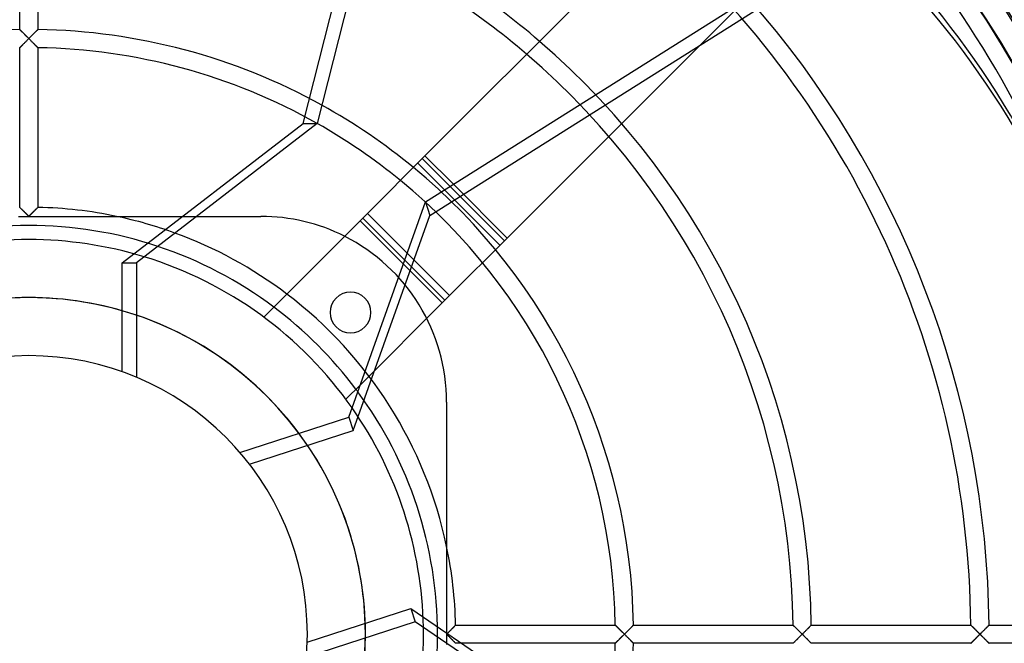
# Model space of a CAD drawing. Header units: millimetres. Extents: x -166 to 166, y -166 to 166.
# Tile 8 of 11: x -1 to 107, y -1 to 68. Entities that reach past the tile are written whole.
import ezdxf

# ---------------------------------------------------------------- set-up
doc = ezdxf.new("R2010")
doc.units = ezdxf.units.MM
doc.layers.add('HIDDEN', color=7, linetype='Continuous')
doc.layers.add('THICK', color=7, linetype='Continuous')

msp = doc.modelspace()

# ---------------------------------------------------------------- linework, layer by layer
at = {"layer": 'HIDDEN'}
for p, q in [((30.14, 56.1), (44.02, 110.93)), ((-1, 66.42), (-1, 83.95)), ((1, 83.95), (1, 66.42)), ((52.54, 43.52), (78.5, 69.48)), ((-1, 66.42), (-1, 66.42)), ((-1, 66.42), (-0.99, 66.41)), ((-0.99, 66.41), (-1, 66.42)), ((-1, 66.42), (-1, 66.42)), ((-0.99, 66.41), (-0.98, 66.4)), ((-0.98, 66.4), (-0.99, 66.41)), ((-0.98, 66.4), (-0.96, 66.38)), ((-0.96, 66.39), (-0.98, 66.4)), ((-0.94, 66.36), (-0.96, 66.39)), ((-0.96, 66.38), (-0.94, 66.36)), ((-0.94, 66.36), (-0.91, 66.34)), ((-0.92, 66.34), (-0.94, 66.36)), ((-0.89, 66.31), (-0.92, 66.34)), ((-0.91, 66.34), (-0.88, 66.31)), ((-0.86, 66.28), (-0.89, 66.31)), ((-0.88, 66.31), (-0.85, 66.27)), ((-0.83, 66.25), (-0.86, 66.28)), ((-0.85, 66.27), (-0.81, 66.24)), ((-0.79, 66.22), (-0.83, 66.25)), ((-0.81, 66.24), (-0.78, 66.2)), ((-0.75, 66.18), (-0.79, 66.22)), ((-0.78, 66.2), (-0.74, 66.16)), ((-0.71, 66.14), (-0.75, 66.18)), ((-0.74, 66.16), (-0.69, 66.12)), ((-0.67, 66.1), (-0.71, 66.14)), ((-0.69, 66.12), (-0.65, 66.08)), ((-0.63, 66.05), (-0.67, 66.1)), ((-0.65, 66.08), (-0.6, 66.03)), ((-0.58, 66.01), (-0.63, 66.05)), ((-0.6, 66.03), (-0.56, 65.98)), ((-0.54, 65.97), (-0.58, 66.01)), ((-0.56, 65.98), (-0.51, 65.94)), ((0.56, 65.98), (0.51, 65.94)), ((0.54, 65.97), (0.58, 66.01)), ((0.6, 66.03), (0.56, 65.98)), ((0.58, 66.01), (0.63, 66.05)), ((0.65, 66.08), (0.6, 66.03)), ((0.63, 66.05), (0.67, 66.1)), ((0.69, 66.12), (0.65, 66.08)), ((0.67, 66.1), (0.71, 66.14)), ((0.74, 66.16), (0.69, 66.12)), ((0.71, 66.14), (0.75, 66.18)), ((0.78, 66.2), (0.74, 66.16)), ((0.75, 66.18), (0.79, 66.22)), ((0.81, 66.24), (0.78, 66.2)), ((0.79, 66.22), (0.83, 66.25)), ((0.85, 66.27), (0.81, 66.24)), ((0.83, 66.25), (0.86, 66.28)), ((0.88, 66.31), (0.85, 66.27)), ((0.86, 66.28), (0.89, 66.31)), ((0.91, 66.34), (0.88, 66.31)), ((0.89, 66.31), (0.92, 66.34)), ((0.94, 66.36), (0.91, 66.34)), ((0.92, 66.34), (0.94, 66.36)), ((0.94, 66.36), (0.96, 66.39)), ((0.96, 66.38), (0.94, 66.36)), ((0.96, 66.39), (0.98, 66.4)), ((0.98, 66.4), (0.96, 66.38)), ((0.98, 66.4), (0.99, 66.41)), ((0.99, 66.41), (0.98, 66.4)), ((0.99, 66.41), (1, 66.42)), ((1, 66.42), (0.99, 66.41)), ((1, 66.42), (1, 66.42)), ((1, 66.42), (1, 66.42)), ((-0.52, 64.9), (-0.57, 64.86)), ((-0.49, 65.92), (-0.54, 65.97)), ((-0.54, 64.89), (-0.49, 64.94)), ((-0.48, 64.95), (-0.52, 64.9)), ((-0.51, 65.94), (-0.46, 65.89)), ((-0.44, 65.87), (-0.49, 65.92)), ((-0.49, 64.94), (-0.44, 64.99)), ((-0.43, 65), (-0.48, 64.95)), ((-0.46, 65.89), (-0.41, 65.84)), ((-0.4, 65.83), (-0.44, 65.87)), ((-0.44, 64.99), (-0.39, 65.04)), ((-0.38, 65.05), (-0.43, 65)), ((-0.41, 65.84), (-0.36, 65.79)), ((-0.35, 65.78), (-0.4, 65.83)), ((-0.39, 65.04), (-0.34, 65.09)), ((-0.32, 65.1), (-0.38, 65.05)), ((-0.36, 65.79), (-0.31, 65.74)), ((-0.3, 65.73), (-0.35, 65.78)), ((-0.34, 65.09), (-0.28, 65.15)), ((-0.27, 65.16), (-0.32, 65.1)), ((-0.31, 65.74), (-0.26, 65.69)), ((-0.25, 65.68), (-0.3, 65.73)), ((-0.28, 65.15), (-0.23, 65.2)), ((-0.22, 65.21), (-0.27, 65.16)), ((-0.26, 65.69), (-0.21, 65.64)), ((-0.2, 65.63), (-0.25, 65.68)), ((-0.23, 65.2), (-0.17, 65.26)), ((-0.17, 65.26), (-0.22, 65.21)), ((-0.21, 65.64), (-0.16, 65.59)), ((-0.15, 65.58), (-0.2, 65.63)), ((-0.11, 65.32), (-0.17, 65.26)), ((-0.17, 65.26), (-0.11, 65.32)), ((-0.16, 65.59), (-0.1, 65.53)), ((-0.1, 65.53), (-0.15, 65.58)), ((-0.06, 65.37), (-0.11, 65.32)), ((-0.11, 65.32), (-0.06, 65.37)), ((-0.1, 65.53), (-0.05, 65.48)), ((-0.05, 65.48), (-0.1, 65.53)), ((0, 65.43), (-0.06, 65.37)), ((-0.06, 65.37), (0, 65.43)), ((-0.05, 65.48), (0, 65.43)), ((0, 65.43), (-0.05, 65.48)), ((0, 65.43), (0.05, 65.48)), ((0.05, 65.48), (0, 65.43)), ((0.06, 65.37), (0, 65.43)), ((0, 65.43), (0.06, 65.37)), ((0.05, 65.48), (0.1, 65.53)), ((0.1, 65.53), (0.05, 65.48)), ((0.11, 65.32), (0.06, 65.37)), ((0.06, 65.37), (0.11, 65.32)), ((0.16, 65.59), (0.1, 65.53)), ((0.1, 65.53), (0.15, 65.58)), ((0.17, 65.26), (0.11, 65.32)), ((0.11, 65.32), (0.17, 65.26)), ((0.15, 65.58), (0.2, 65.63)), ((0.21, 65.64), (0.16, 65.59)), ((0.22, 65.21), (0.17, 65.26)), ((0.17, 65.26), (0.23, 65.2)), ((0.2, 65.63), (0.25, 65.68)), ((0.26, 65.69), (0.21, 65.64)), ((0.27, 65.16), (0.22, 65.21)), ((0.23, 65.2), (0.28, 65.15)), ((0.25, 65.68), (0.3, 65.73)), ((0.31, 65.74), (0.26, 65.69)), ((0.32, 65.1), (0.27, 65.16)), ((0.28, 65.15), (0.34, 65.09)), ((0.3, 65.73), (0.35, 65.78)), ((0.36, 65.79), (0.31, 65.74)), ((0.38, 65.05), (0.32, 65.1)), ((0.34, 65.09), (0.39, 65.04)), ((0.35, 65.78), (0.4, 65.83)), ((0.41, 65.84), (0.36, 65.79)), ((0.43, 65), (0.38, 65.05)), ((0.39, 65.04), (0.44, 64.99)), ((0.4, 65.83), (0.44, 65.87)), ((0.46, 65.89), (0.41, 65.84)), ((0.48, 64.95), (0.43, 65)), ((0.44, 65.87), (0.49, 65.92)), ((0.44, 64.99), (0.49, 64.94)), ((0.51, 65.94), (0.46, 65.89)), ((0.52, 64.9), (0.48, 64.95)), ((0.49, 65.92), (0.54, 65.97)), ((0.49, 64.94), (0.54, 64.89)), ((0.57, 64.86), (0.52, 64.9)), ((-0.99, 64.43), (-1, 64.42)), ((-1, 64.42), (-1, 64.43)), ((-1, 64.43), (-0.99, 64.43)), ((-1, 64.42), (-1, 64.42)), ((-1, 46.89), (-1, 64.42)), ((-0.98, 64.45), (-0.99, 64.43)), ((-0.99, 64.43), (-0.98, 64.45)), ((-0.98, 64.45), (-0.96, 64.47)), ((-0.96, 64.46), (-0.98, 64.45)), ((-0.96, 64.47), (-0.93, 64.49)), ((-0.94, 64.48), (-0.96, 64.46)), ((-0.91, 64.51), (-0.94, 64.48)), ((-0.93, 64.49), (-0.91, 64.52)), ((-0.91, 64.52), (-0.88, 64.55)), ((-0.89, 64.54), (-0.91, 64.51)), ((-0.85, 64.57), (-0.89, 64.54)), ((-0.88, 64.55), (-0.84, 64.58)), ((-0.82, 64.61), (-0.85, 64.57)), ((-0.84, 64.58), (-0.81, 64.62)), ((-0.78, 64.64), (-0.82, 64.61)), ((-0.81, 64.62), (-0.77, 64.66)), ((-0.74, 64.68), (-0.78, 64.64)), ((-0.77, 64.66), (-0.72, 64.7)), ((-0.7, 64.72), (-0.74, 64.68)), ((-0.72, 64.7), (-0.68, 64.74)), ((-0.66, 64.77), (-0.7, 64.72)), ((-0.68, 64.74), (-0.64, 64.79)), ((-0.62, 64.81), (-0.66, 64.77)), ((-0.64, 64.79), (-0.59, 64.84)), ((-0.57, 64.86), (-0.62, 64.81)), ((-0.59, 64.84), (-0.54, 64.89)), ((0.54, 64.89), (0.59, 64.84)), ((0.62, 64.81), (0.57, 64.86)), ((0.59, 64.84), (0.64, 64.79)), ((0.66, 64.77), (0.62, 64.81)), ((0.64, 64.79), (0.68, 64.74)), ((0.7, 64.72), (0.66, 64.77)), ((0.68, 64.74), (0.72, 64.7)), ((0.74, 64.68), (0.7, 64.72)), ((0.72, 64.7), (0.77, 64.66)), ((0.78, 64.64), (0.74, 64.68)), ((0.77, 64.66), (0.81, 64.62)), ((0.82, 64.61), (0.78, 64.64)), ((0.81, 64.62), (0.84, 64.58)), ((0.85, 64.57), (0.82, 64.61)), ((0.84, 64.58), (0.88, 64.55)), ((0.89, 64.54), (0.85, 64.57)), ((0.88, 64.55), (0.91, 64.52)), ((0.91, 64.51), (0.89, 64.54)), ((0.91, 64.52), (0.93, 64.49)), ((0.94, 64.48), (0.91, 64.51)), ((0.93, 64.49), (0.96, 64.47)), ((0.96, 64.46), (0.94, 64.48)), ((0.96, 64.47), (0.98, 64.45)), ((0.98, 64.45), (0.96, 64.46)), ((0.99, 64.43), (0.98, 64.45)), ((0.98, 64.45), (0.99, 64.43)), ((1, 64.42), (0.99, 64.43)), ((0.99, 64.43), (1, 64.43)), ((1, 64.43), (1, 64.42)), ((1, 64.42), (1, 46.89)), ((1, 64.42), (1, 64.42)), ((10.27, 40.8), (30.14, 56.1)), ((30.14, 56.1), (31.69, 56.1)), ((52.25, 43.23), (43.23, 52.25)), ((51.75, 42.73), (42.73, 51.75)), ((46.64, 49.42), (52.54, 43.52)), ((-1, 46.89), (-1, 46.89)), ((-1, 46.89), (-0.99, 46.88)), ((-0.99, 46.88), (-1, 46.89)), ((-1, 46.89), (-1, 46.89)), ((-0.99, 46.88), (-0.98, 46.87)), ((-0.98, 46.87), (-0.99, 46.88)), ((-0.98, 46.87), (-0.96, 46.85)), ((-0.96, 46.85), (-0.98, 46.87)), ((-0.96, 46.85), (-0.94, 46.83)), ((-0.94, 46.83), (-0.96, 46.85)), ((-0.94, 46.83), (-0.91, 46.8)), ((-0.92, 46.81), (-0.94, 46.83)), ((-0.89, 46.78), (-0.92, 46.81)), ((-0.91, 46.8), (-0.88, 46.77)), ((-0.86, 46.75), (-0.89, 46.78)), ((-0.88, 46.77), (-0.85, 46.74)), ((-0.83, 46.72), (-0.86, 46.75)), ((-0.85, 46.74), (-0.81, 46.71)), ((-0.79, 46.68), (-0.83, 46.72)), ((-0.81, 46.71), (-0.78, 46.67)), ((-0.75, 46.65), (-0.79, 46.68)), ((-0.78, 46.67), (-0.74, 46.63)), ((-0.71, 46.61), (-0.75, 46.65)), ((-0.74, 46.63), (-0.69, 46.59)), ((-0.67, 46.57), (-0.71, 46.61)), ((-0.69, 46.59), (-0.65, 46.54)), ((-0.63, 46.52), (-0.67, 46.57)), ((-0.65, 46.54), (-0.6, 46.5)), ((-0.58, 46.48), (-0.63, 46.52)), ((0.63, 46.52), (0.58, 46.48)), ((0.6, 46.5), (0.65, 46.54)), ((0.67, 46.57), (0.63, 46.52)), ((0.65, 46.54), (0.69, 46.59)), ((0.71, 46.61), (0.67, 46.57)), ((0.69, 46.59), (0.74, 46.63)), ((0.75, 46.65), (0.71, 46.61)), ((0.74, 46.63), (0.78, 46.67)), ((0.79, 46.68), (0.75, 46.65)), ((0.78, 46.67), (0.81, 46.71)), ((0.83, 46.72), (0.79, 46.68)), ((0.81, 46.71), (0.85, 46.74)), ((0.86, 46.75), (0.83, 46.72)), ((0.85, 46.74), (0.88, 46.77)), ((0.89, 46.78), (0.86, 46.75)), ((0.88, 46.77), (0.91, 46.8)), ((0.92, 46.81), (0.89, 46.78)), ((0.91, 46.8), (0.94, 46.83)), ((0.94, 46.83), (0.92, 46.81)), ((0.94, 46.83), (0.96, 46.85)), ((0.96, 46.85), (0.94, 46.83)), ((0.96, 46.85), (0.98, 46.87)), ((0.98, 46.87), (0.96, 46.85)), ((0.98, 46.87), (0.99, 46.88)), ((0.99, 46.88), (0.98, 46.87)), ((0.99, 46.88), (1, 46.89)), ((1, 46.89), (0.99, 46.88)), ((1, 46.89), (1, 46.89)), ((1, 46.89), (1, 46.89)), ((-1.13, 45.9), (-0.85, 45.9)), ((-0.85, 45.9), (-0.56, 45.9)), ((-0.6, 46.5), (-0.56, 46.45)), ((-0.54, 46.43), (-0.58, 46.48)), ((-0.56, 46.45), (-0.51, 46.41)), ((-0.56, 45.9), (-0.28, 45.9)), ((-0.49, 46.39), (-0.54, 46.43)), ((-0.51, 46.41), (-0.46, 46.36)), ((-0.44, 46.34), (-0.49, 46.39)), ((-0.46, 46.36), (-0.41, 46.31)), ((-0.4, 46.29), (-0.44, 46.34)), ((-0.41, 46.31), (-0.36, 46.26)), ((-0.35, 46.25), (-0.4, 46.29)), ((-0.36, 46.26), (-0.31, 46.21)), ((-0.3, 46.2), (-0.35, 46.25)), ((-0.31, 46.21), (-0.26, 46.16)), ((-0.25, 46.15), (-0.3, 46.2)), ((-0.28, 45.9), (0, 45.9)), ((-0.26, 46.16), (-0.21, 46.11)), ((-0.2, 46.1), (-0.25, 46.15)), ((-0.21, 46.11), (-0.16, 46.06)), ((-0.15, 46.05), (-0.2, 46.1)), ((-0.16, 46.06), (-0.1, 46)), ((-0.1, 46), (-0.15, 46.05)), ((-0.1, 46), (-0.05, 45.95)), ((-0.05, 45.95), (-0.1, 46)), ((-0.05, 45.95), (0, 45.9)), ((0, 45.9), (-0.05, 45.95)), ((0, 45.9), (0.05, 45.95)), ((0.05, 45.95), (0, 45.9)), ((0, 45.9), (0.28, 45.9)), ((0.05, 45.95), (0.1, 46)), ((0.1, 46), (0.05, 45.95)), ((0.1, 46), (0.16, 46.06)), ((0.15, 46.05), (0.1, 46)), ((0.2, 46.1), (0.15, 46.05)), ((0.16, 46.06), (0.21, 46.11)), ((0.25, 46.15), (0.2, 46.1)), ((0.21, 46.11), (0.26, 46.16)), ((0.3, 46.2), (0.25, 46.15)), ((0.26, 46.16), (0.31, 46.21)), ((0.28, 45.9), (0.56, 45.9)), ((0.35, 46.25), (0.3, 46.2)), ((0.31, 46.21), (0.36, 46.26)), ((0.4, 46.29), (0.35, 46.25)), ((0.36, 46.26), (0.41, 46.31)), ((0.44, 46.34), (0.4, 46.29)), ((0.41, 46.31), (0.46, 46.36)), ((0.49, 46.39), (0.44, 46.34)), ((0.46, 46.36), (0.51, 46.41)), ((0.54, 46.43), (0.49, 46.39)), ((0.51, 46.41), (0.56, 46.45)), ((0.58, 46.48), (0.54, 46.43)), ((0.56, 46.45), (0.6, 46.5)), ((0.56, 45.9), (0.85, 45.9)), ((0.85, 45.9), (1.13, 45.9)), ((1.13, 45.9), (1.42, 45.9)), ((1.42, 45.9), (1.72, 45.9)), ((1.72, 45.9), (2.01, 45.9)), ((2.01, 45.9), (2.31, 45.9)), ((2.31, 45.9), (2.6, 45.9)), ((2.6, 45.9), (2.9, 45.9)), ((2.9, 45.9), (3.2, 45.9)), ((3.2, 45.9), (3.5, 45.9)), ((3.5, 45.9), (3.8, 45.9)), ((3.8, 45.9), (4.1, 45.9)), ((4.1, 45.9), (4.4, 45.9)), ((4.4, 45.9), (4.7, 45.9)), ((4.7, 45.9), (4.99, 45.9)), ((4.99, 45.9), (5.29, 45.9)), ((5.29, 45.9), (5.59, 45.9)), ((5.59, 45.9), (5.88, 45.9)), ((5.88, 45.9), (6.17, 45.9)), ((6.17, 45.9), (6.47, 45.9)), ((6.47, 45.9), (6.76, 45.9)), ((6.76, 45.9), (7.04, 45.9)), ((7.04, 45.9), (7.33, 45.9)), ((7.33, 45.9), (7.61, 45.9)), ((7.61, 45.9), (7.89, 45.9)), ((7.89, 45.9), (8.16, 45.9)), ((8.16, 45.9), (8.44, 45.9)), ((8.44, 45.9), (8.7, 45.9)), ((8.7, 45.9), (8.97, 45.9)), ((8.97, 45.9), (9.23, 45.9)), ((9.23, 45.9), (9.49, 45.9)), ((9.49, 45.9), (9.63, 45.9)), ((9.63, 45.9), (18.44, 45.9)), ((25.5, 45.9), (25.5, 45.9)), ((45.41, 36.4), (36.4, 45.41)), ((46.21, 37.19), (52.54, 43.52)), ((45.71, 36.69), (41.29, 41.1)), ((46.21, 37.19), (41.56, 41.84)), ((10.27, 28.83), (10.27, 40.8)), ((10.27, 40.8), (11.82, 40.8)), ((46.21, 37.19), (45.71, 36.69)), ((36.42, 27.4), (45.71, 36.69)), ((25.81, 34.83), (25.81, 34.83)), ((34.83, 25.81), (34.83, 25.81)), ((45.9, 25.5), (45.9, 9.63)), ((45.9, 25.5), (45.9, 25.5)), ((45.9, 9.63), (45.9, 9.49)), ((45.9, 9.49), (45.9, 9.23)), ((45.9, 9.23), (45.9, 8.97)), ((45.9, 8.97), (45.9, 8.7)), ((45.9, 8.7), (45.9, 8.44)), ((45.9, 8.44), (45.9, 8.16)), ((45.9, 8.16), (45.9, 7.89)), ((45.9, 7.89), (45.9, 7.61)), ((45.9, 7.61), (45.9, 7.33)), ((45.9, 7.33), (45.9, 7.04)), ((45.9, 7.04), (45.9, 6.76)), ((45.9, 6.76), (45.9, 6.47)), ((45.9, 6.47), (45.9, 6.17)), ((45.9, 6.17), (45.9, 5.88)), ((45.9, 5.88), (45.9, 5.59)), ((45.9, 5.59), (45.9, 5.29)), ((45.9, 5.29), (45.9, 4.99)), ((45.9, 4.99), (45.9, 4.7)), ((45.9, 4.7), (45.9, 4.4)), ((45.9, 4.4), (45.9, 4.1)), ((45.9, 4.1), (45.9, 3.8)), ((45.9, 3.8), (45.9, 3.5)), ((45.9, 3.5), (45.9, 3.2)), ((30.59, -0.86), (41.98, 2.84)), ((41.98, 2.84), (42.45, 1.37)), ((41.98, 2.84), (62.67, -11.33)), ((45.9, 3.2), (45.9, 2.9)), ((45.9, 2.9), (45.9, 2.6)), ((45.9, 2.6), (45.9, 2.31)), ((45.9, 2.31), (45.9, 2.01)), ((45.9, 2.01), (45.9, 1.72)), ((45.9, 1.72), (45.9, 1.42)), ((45.9, 1.42), (45.9, 1.13)), ((45.9, 1.13), (45.9, 0.85)), ((45.9, 0.85), (45.9, 0.56)), ((45.9, 0.56), (45.9, 0.28)), ((45.9, 0.28), (45.9, 0)), ((45.95, 0.05), (45.9, 0)), ((45.9, 0), (45.95, 0.05)), ((45.9, 0), (45.9, -0.28)), ((46, 0.1), (45.95, 0.05)), ((45.95, 0.05), (46, 0.1)), ((46.06, 0.16), (46, 0.1)), ((46, 0.1), (46.05, 0.15)), ((46.05, 0.15), (46.1, 0.2)), ((46.11, 0.21), (46.06, 0.16)), ((46.1, 0.2), (46.15, 0.25)), ((46.16, 0.26), (46.11, 0.21)), ((46.15, 0.25), (46.2, 0.3)), ((46.21, 0.31), (46.16, 0.26)), ((46.2, 0.3), (46.25, 0.35)), ((46.26, 0.36), (46.21, 0.31)), ((46.25, 0.35), (46.29, 0.4)), ((46.31, 0.41), (46.26, 0.36)), ((46.29, 0.4), (46.34, 0.44)), ((46.36, 0.46), (46.31, 0.41)), ((46.34, 0.44), (46.39, 0.49)), ((46.41, 0.51), (46.36, 0.46)), ((46.39, 0.49), (46.43, 0.54)), ((46.45, 0.56), (46.41, 0.51)), ((46.43, 0.54), (46.48, 0.58)), ((46.5, 0.6), (46.45, 0.56)), ((46.48, 0.58), (46.52, 0.63)), ((46.54, 0.65), (46.5, 0.6)), ((46.52, 0.63), (46.57, 0.67)), ((46.59, 0.69), (46.54, 0.65)), ((46.57, 0.67), (46.61, 0.71)), ((46.63, 0.74), (46.59, 0.69)), ((46.61, 0.71), (46.65, 0.75)), ((46.67, 0.78), (46.63, 0.74)), ((46.65, 0.75), (46.68, 0.79)), ((46.71, 0.81), (46.67, 0.78)), ((46.68, 0.79), (46.72, 0.83)), ((46.74, 0.85), (46.71, 0.81)), ((46.72, 0.83), (46.75, 0.86)), ((46.77, 0.88), (46.74, 0.85)), ((46.75, 0.86), (46.78, 0.89)), ((46.8, 0.91), (46.77, 0.88)), ((46.78, 0.89), (46.81, 0.92)), ((46.83, 0.94), (46.8, 0.91)), ((46.81, 0.92), (46.83, 0.94)), ((46.85, 0.96), (46.83, 0.94)), ((46.83, 0.94), (46.85, 0.96)), ((46.87, 0.98), (46.85, 0.96)), ((46.85, 0.96), (46.87, 0.98)), ((46.88, 0.99), (46.87, 0.98)), ((46.87, 0.98), (46.88, 0.99)), ((46.89, 1), (46.88, 0.99)), ((46.88, 0.99), (46.89, 1)), ((46.89, 1), (64.42, 1)), ((46.89, 1), (46.89, 1)), ((46.89, 1), (46.89, 1)), ((64.43, 0.99), (64.42, 1)), ((64.42, 1), (64.42, 1)), ((64.42, 1), (64.43, 1)), ((64.43, 1), (64.43, 0.99)), ((64.45, 0.98), (64.43, 0.99)), ((64.43, 0.99), (64.45, 0.98)), ((64.46, 0.96), (64.45, 0.98)), ((64.45, 0.98), (64.47, 0.96)), ((64.48, 0.94), (64.46, 0.96)), ((64.47, 0.96), (64.49, 0.93)), ((64.51, 0.91), (64.48, 0.94)), ((64.49, 0.93), (64.52, 0.91)), ((64.54, 0.89), (64.51, 0.91)), ((64.52, 0.91), (64.55, 0.88)), ((64.57, 0.85), (64.54, 0.89)), ((64.55, 0.88), (64.58, 0.84)), ((64.61, 0.82), (64.57, 0.85)), ((64.58, 0.84), (64.62, 0.81)), ((64.64, 0.78), (64.61, 0.82)), ((64.62, 0.81), (64.66, 0.77)), ((64.68, 0.74), (64.64, 0.78)), ((64.66, 0.77), (64.7, 0.72)), ((64.72, 0.7), (64.68, 0.74)), ((64.7, 0.72), (64.74, 0.68)), ((64.77, 0.66), (64.72, 0.7)), ((64.74, 0.68), (64.79, 0.64)), ((64.81, 0.62), (64.77, 0.66)), ((64.79, 0.64), (64.84, 0.59)), ((64.86, 0.57), (64.81, 0.62)), ((64.84, 0.59), (64.89, 0.54)), ((64.9, 0.52), (64.86, 0.57)), ((64.89, 0.54), (64.94, 0.49)), ((64.95, 0.48), (64.9, 0.52)), ((64.94, 0.49), (64.99, 0.44)), ((65, 0.43), (64.95, 0.48)), ((64.99, 0.44), (65.04, 0.39)), ((65.05, 0.38), (65, 0.43)), ((65.04, 0.39), (65.09, 0.34)), ((65.1, 0.32), (65.05, 0.38)), ((65.09, 0.34), (65.15, 0.28)), ((65.16, 0.27), (65.1, 0.32)), ((65.15, 0.28), (65.2, 0.23)), ((65.21, 0.22), (65.16, 0.27)), ((65.2, 0.23), (65.26, 0.17)), ((65.26, 0.17), (65.21, 0.22)), ((65.32, 0.11), (65.26, 0.17)), ((65.26, 0.17), (65.32, 0.11)), ((65.37, 0.06), (65.32, 0.11)), ((65.32, 0.11), (65.37, 0.06)), ((65.43, 0), (65.37, 0.06)), ((65.37, 0.06), (65.43, 0)), ((65.37, -0.06), (65.43, 0)), ((65.43, 0), (65.37, -0.06)), ((65.48, 0.05), (65.43, 0)), ((65.43, 0), (65.48, 0.05)), ((65.43, 0), (65.48, -0.05)), ((65.48, -0.05), (65.43, 0)), ((65.53, 0.1), (65.48, 0.05)), ((65.48, 0.05), (65.53, 0.1)), ((65.59, 0.16), (65.53, 0.1)), ((65.53, 0.1), (65.58, 0.15)), ((65.58, 0.15), (65.63, 0.2)), ((65.64, 0.21), (65.59, 0.16)), ((65.63, 0.2), (65.68, 0.25)), ((65.69, 0.26), (65.64, 0.21)), ((65.68, 0.25), (65.73, 0.3)), ((65.74, 0.31), (65.69, 0.26)), ((65.73, 0.3), (65.78, 0.35)), ((65.79, 0.36), (65.74, 0.31)), ((65.78, 0.35), (65.83, 0.4)), ((65.84, 0.41), (65.79, 0.36)), ((65.83, 0.4), (65.87, 0.44)), ((65.89, 0.46), (65.84, 0.41)), ((65.87, 0.44), (65.92, 0.49)), ((65.94, 0.51), (65.89, 0.46)), ((65.92, 0.49), (65.97, 0.54)), ((65.98, 0.56), (65.94, 0.51)), ((65.97, 0.54), (66.01, 0.58)), ((66.03, 0.6), (65.98, 0.56)), ((66.01, 0.58), (66.05, 0.63)), ((66.08, 0.65), (66.03, 0.6)), ((66.05, 0.63), (66.1, 0.67)), ((66.12, 0.69), (66.08, 0.65)), ((66.1, 0.67), (66.14, 0.71)), ((66.16, 0.74), (66.12, 0.69)), ((66.14, 0.71), (66.18, 0.75)), ((66.2, 0.78), (66.16, 0.74)), ((66.18, 0.75), (66.22, 0.79)), ((66.24, 0.81), (66.2, 0.78)), ((66.22, 0.79), (66.25, 0.83)), ((66.27, 0.85), (66.24, 0.81)), ((66.25, 0.83), (66.28, 0.86)), ((66.31, 0.88), (66.27, 0.85)), ((66.28, 0.86), (66.31, 0.89)), ((66.31, 0.89), (66.34, 0.92)), ((66.34, 0.91), (66.31, 0.88)), ((66.36, 0.94), (66.34, 0.91)), ((66.34, 0.92), (66.36, 0.94)), ((66.38, 0.96), (66.36, 0.94)), ((66.36, 0.94), (66.39, 0.96)), ((66.4, 0.98), (66.38, 0.96)), ((66.39, 0.96), (66.4, 0.98)), ((66.41, 0.99), (66.4, 0.98)), ((66.4, 0.98), (66.41, 0.99)), ((66.42, 1), (66.41, 0.99)), ((66.41, 0.99), (66.42, 1)), ((66.42, 1), (66.42, 1)), ((66.42, 1), (83.95, 1)), ((66.42, 1), (66.42, 1)), ((83.96, 1), (83.95, 1)), ((83.95, 1), (83.96, 1)), ((83.96, 0.99), (83.96, 1)), ((83.96, 1), (83.97, 0.99)), ((83.98, 0.98), (83.96, 0.99)), ((83.97, 0.99), (83.98, 0.97)), ((83.99, 0.96), (83.98, 0.98)), ((83.98, 0.97), (84, 0.96)), ((84.02, 0.94), (83.99, 0.96)), ((84, 0.96), (84.02, 0.93)), ((84.04, 0.91), (84.02, 0.94)), ((84.02, 0.93), (84.05, 0.9)), ((84.07, 0.89), (84.04, 0.91)), ((84.05, 0.9), (84.08, 0.87)), ((84.1, 0.85), (84.07, 0.89)), ((84.08, 0.87), (84.12, 0.84)), ((84.14, 0.82), (84.1, 0.85)), ((84.12, 0.84), (84.16, 0.8)), ((84.17, 0.78), (84.14, 0.82)), ((84.16, 0.8), (84.2, 0.76)), ((84.21, 0.74), (84.17, 0.78)), ((84.2, 0.76), (84.24, 0.72)), ((84.25, 0.7), (84.21, 0.74)), ((84.24, 0.72), (84.29, 0.67)), ((84.3, 0.66), (84.25, 0.7)), ((84.29, 0.67), (84.33, 0.63)), ((84.34, 0.62), (84.3, 0.66)), ((84.33, 0.63), (84.38, 0.58)), ((84.39, 0.57), (84.34, 0.62)), ((84.38, 0.58), (84.43, 0.53)), ((84.43, 0.52), (84.39, 0.57)), ((84.43, 0.53), (84.48, 0.48)), ((84.48, 0.48), (84.43, 0.52)), ((84.53, 0.43), (84.48, 0.48)), ((84.48, 0.48), (84.53, 0.43)), ((84.58, 0.38), (84.53, 0.43)), ((84.53, 0.43), (84.58, 0.38)), ((84.63, 0.33), (84.58, 0.38)), ((84.58, 0.38), (84.64, 0.32)), ((84.69, 0.27), (84.63, 0.33)), ((84.64, 0.32), (84.69, 0.27)), ((84.74, 0.22), (84.69, 0.27)), ((84.69, 0.27), (84.74, 0.22)), ((84.79, 0.17), (84.74, 0.22)), ((84.74, 0.22), (84.8, 0.16)), ((84.85, 0.11), (84.79, 0.17)), ((84.8, 0.16), (84.85, 0.11)), ((84.9, 0.06), (84.85, 0.11)), ((84.85, 0.11), (84.91, 0.05)), ((84.96, 0), (84.9, 0.06)), ((84.91, 0.05), (84.96, 0)), ((84.96, 0), (84.91, -0.05)), ((85.01, 0.05), (84.96, 0)), ((84.96, 0), (85.01, 0.05)), ((84.96, 0), (85.01, -0.05)), ((85.01, -0.05), (84.96, 0)), ((85.06, 0.1), (85.01, 0.05)), ((85.01, 0.05), (85.06, 0.1)), ((85.12, 0.16), (85.06, 0.1)), ((85.06, 0.1), (85.11, 0.15)), ((85.11, 0.15), (85.16, 0.2)), ((85.17, 0.21), (85.12, 0.16)), ((85.16, 0.2), (85.21, 0.25)), ((85.22, 0.26), (85.17, 0.21)), ((85.21, 0.25), (85.26, 0.3)), ((85.27, 0.31), (85.22, 0.26)), ((85.26, 0.3), (85.31, 0.35)), ((85.32, 0.36), (85.27, 0.31)), ((85.31, 0.35), (85.36, 0.4)), ((85.37, 0.41), (85.32, 0.36)), ((85.36, 0.4), (85.4, 0.44)), ((85.42, 0.46), (85.37, 0.41)), ((85.4, 0.44), (85.45, 0.49)), ((85.47, 0.51), (85.42, 0.46)), ((85.45, 0.49), (85.5, 0.54)), ((85.52, 0.56), (85.47, 0.51)), ((85.5, 0.54), (85.54, 0.58)), ((85.56, 0.6), (85.52, 0.56)), ((85.54, 0.58), (85.59, 0.63)), ((85.61, 0.65), (85.56, 0.6)), ((85.59, 0.63), (85.63, 0.67)), ((85.65, 0.69), (85.61, 0.65)), ((85.63, 0.67), (85.67, 0.71)), ((85.69, 0.74), (85.65, 0.69)), ((85.67, 0.71), (85.71, 0.75)), ((85.73, 0.78), (85.69, 0.74)), ((85.71, 0.75), (85.75, 0.79)), ((85.77, 0.81), (85.73, 0.78)), ((85.75, 0.79), (85.78, 0.83)), ((85.8, 0.85), (85.77, 0.81)), ((85.78, 0.83), (85.81, 0.86)), ((85.84, 0.88), (85.8, 0.85)), ((85.81, 0.86), (85.85, 0.89)), ((85.87, 0.91), (85.84, 0.88)), ((85.85, 0.89), (85.87, 0.92)), ((85.89, 0.94), (85.87, 0.91)), ((85.87, 0.92), (85.9, 0.94)), ((85.91, 0.96), (85.89, 0.94)), ((85.9, 0.94), (85.92, 0.96)), ((85.93, 0.98), (85.91, 0.96)), ((85.92, 0.96), (85.93, 0.98)), ((85.94, 0.99), (85.93, 0.98)), ((85.93, 0.98), (85.94, 0.99)), ((85.95, 1), (85.94, 0.99)), ((85.94, 0.99), (85.95, 1)), ((85.95, 1), (85.95, 1)), ((85.95, 1), (103.49, 1)), ((85.95, 1), (85.95, 1)), ((103.5, 0.99), (103.49, 1)), ((103.49, 1), (103.49, 1)), ((103.49, 1), (103.49, 1)), ((103.49, 1), (103.5, 0.99)), ((103.51, 0.98), (103.5, 0.99)), ((103.5, 0.99), (103.51, 0.97)), ((103.53, 0.96), (103.51, 0.98)), ((103.51, 0.97), (103.53, 0.96)), ((103.55, 0.94), (103.53, 0.96)), ((103.53, 0.96), (103.55, 0.93)), ((103.57, 0.91), (103.55, 0.94)), ((103.55, 0.93), (103.58, 0.9)), ((103.6, 0.89), (103.57, 0.91)), ((103.58, 0.9), (103.61, 0.87)), ((103.63, 0.85), (103.6, 0.89)), ((103.61, 0.87), (103.65, 0.84)), ((103.67, 0.82), (103.63, 0.85)), ((103.65, 0.84), (103.69, 0.8)), ((103.7, 0.78), (103.67, 0.82)), ((103.69, 0.8), (103.73, 0.76)), ((103.74, 0.74), (103.7, 0.78)), ((103.73, 0.76), (103.77, 0.72)), ((103.78, 0.7), (103.74, 0.74)), ((103.77, 0.72), (103.82, 0.67)), ((103.83, 0.66), (103.78, 0.7)), ((103.82, 0.67), (103.86, 0.63)), ((103.87, 0.62), (103.83, 0.66)), ((103.86, 0.63), (103.91, 0.58)), ((103.92, 0.57), (103.87, 0.62)), ((103.91, 0.58), (103.96, 0.53)), ((103.96, 0.53), (103.92, 0.57)), ((104.01, 0.48), (103.96, 0.53)), ((103.96, 0.53), (104.01, 0.48)), ((104.06, 0.43), (104.01, 0.48)), ((104.01, 0.48), (104.06, 0.43)), ((104.11, 0.38), (104.06, 0.43)), ((104.06, 0.43), (104.11, 0.38)), ((104.16, 0.33), (104.11, 0.38)), ((104.11, 0.38), (104.17, 0.32)), ((104.22, 0.27), (104.16, 0.33)), ((104.17, 0.32), (104.22, 0.27)), ((104.27, 0.22), (104.22, 0.27)), ((104.22, 0.27), (104.27, 0.22)), ((104.32, 0.17), (104.27, 0.22)), ((104.27, 0.22), (104.33, 0.16)), ((104.38, 0.11), (104.32, 0.17)), ((104.33, 0.16), (104.38, 0.11)), ((104.43, 0.06), (104.38, 0.11)), ((104.38, 0.11), (104.44, 0.05)), ((104.49, 0), (104.43, 0.06)), ((104.43, -0.06), (104.49, 0)), ((104.44, 0.05), (104.49, 0)), ((104.49, 0), (104.44, -0.05)), ((104.54, 0.05), (104.49, 0)), ((104.49, 0), (104.54, 0.05)), ((104.49, 0), (104.54, -0.05)), ((104.54, -0.05), (104.49, 0)), ((104.59, 0.1), (104.54, 0.05)), ((104.54, 0.05), (104.59, 0.1)), ((104.65, 0.16), (104.59, 0.1)), ((104.59, 0.1), (104.64, 0.15)), ((104.64, 0.15), (104.69, 0.2)), ((104.7, 0.21), (104.65, 0.16)), ((104.69, 0.2), (104.74, 0.25)), ((104.75, 0.26), (104.7, 0.21)), ((104.74, 0.25), (104.79, 0.3)), ((104.8, 0.31), (104.75, 0.26)), ((104.79, 0.3), (104.84, 0.35)), ((104.85, 0.36), (104.8, 0.31)), ((104.84, 0.35), (104.89, 0.4)), ((104.9, 0.41), (104.85, 0.36)), ((104.89, 0.4), (104.93, 0.44)), ((104.95, 0.46), (104.9, 0.41)), ((104.93, 0.44), (104.98, 0.49)), ((105, 0.51), (104.95, 0.46)), ((104.98, 0.49), (105.03, 0.54)), ((105.05, 0.56), (105, 0.51)), ((105.03, 0.54), (105.07, 0.58)), ((105.09, 0.6), (105.05, 0.56)), ((105.07, 0.58), (105.12, 0.63)), ((105.14, 0.65), (105.09, 0.6)), ((105.12, 0.63), (105.16, 0.67)), ((105.18, 0.69), (105.14, 0.65)), ((105.16, 0.67), (105.2, 0.71)), ((105.22, 0.74), (105.18, 0.69)), ((105.2, 0.71), (105.24, 0.75)), ((105.26, 0.78), (105.22, 0.74)), ((105.24, 0.75), (105.28, 0.79)), ((105.3, 0.81), (105.26, 0.78)), ((105.28, 0.79), (105.31, 0.83)), ((105.34, 0.85), (105.3, 0.81)), ((105.31, 0.83), (105.35, 0.86)), ((105.37, 0.88), (105.34, 0.85)), ((105.35, 0.86), (105.38, 0.89)), ((105.4, 0.91), (105.37, 0.88)), ((105.38, 0.89), (105.4, 0.92)), ((105.42, 0.94), (105.4, 0.91)), ((105.4, 0.92), (105.43, 0.94)), ((105.44, 0.96), (105.42, 0.94)), ((105.43, 0.94), (105.45, 0.96)), ((105.46, 0.98), (105.44, 0.96)), ((105.45, 0.96), (105.46, 0.98)), ((105.47, 0.99), (105.46, 0.98)), ((105.46, 0.98), (105.48, 0.99)), ((105.48, 1), (105.47, 0.99)), ((105.49, 1), (105.48, 1)), ((105.48, 0.99), (105.48, 1)), ((105.48, 1), (105.49, 1)), ((105.49, 1), (120.89, 1)), ((45.95, -0.05), (45.9, 0)), ((45.9, 0), (45.95, -0.05)), ((45.9, -0.28), (45.9, -0.56)), ((45.9, -0.56), (45.9, -0.85)), ((45.9, -0.85), (45.9, -1.13)), ((46, -0.1), (45.95, -0.05)), ((45.95, -0.05), (46, -0.1)), ((46.05, -0.15), (46, -0.1)), ((46, -0.1), (46.06, -0.16)), ((46.1, -0.2), (46.05, -0.15)), ((46.06, -0.16), (46.11, -0.21)), ((46.15, -0.25), (46.1, -0.2)), ((46.11, -0.21), (46.16, -0.26)), ((46.2, -0.3), (46.15, -0.25)), ((46.16, -0.26), (46.21, -0.31)), ((46.25, -0.35), (46.2, -0.3)), ((46.21, -0.31), (46.26, -0.36)), ((46.29, -0.4), (46.25, -0.35)), ((46.26, -0.36), (46.31, -0.41)), ((46.34, -0.44), (46.29, -0.4)), ((46.31, -0.41), (46.36, -0.46)), ((46.39, -0.49), (46.34, -0.44)), ((46.36, -0.46), (46.41, -0.51)), ((46.43, -0.54), (46.39, -0.49)), ((46.41, -0.51), (46.45, -0.56)), ((46.48, -0.58), (46.43, -0.54)), ((46.45, -0.56), (46.5, -0.6)), ((46.52, -0.63), (46.48, -0.58)), ((46.5, -0.6), (46.54, -0.65)), ((46.57, -0.67), (46.52, -0.63)), ((46.54, -0.65), (46.59, -0.69)), ((46.61, -0.71), (46.57, -0.67)), ((46.59, -0.69), (46.63, -0.74)), ((46.65, -0.75), (46.61, -0.71)), ((46.63, -0.74), (46.67, -0.78)), ((46.68, -0.79), (46.65, -0.75)), ((46.67, -0.78), (46.71, -0.81)), ((46.72, -0.83), (46.68, -0.79)), ((46.71, -0.81), (46.74, -0.85)), ((46.75, -0.86), (46.72, -0.83)), ((46.74, -0.85), (46.77, -0.88)), ((46.78, -0.89), (46.75, -0.86)), ((46.77, -0.88), (46.8, -0.91)), ((46.81, -0.92), (46.78, -0.89)), ((46.8, -0.91), (46.83, -0.94)), ((46.83, -0.94), (46.81, -0.92)), ((46.85, -0.96), (46.83, -0.94)), ((46.83, -0.94), (46.85, -0.96)), ((46.87, -0.98), (46.85, -0.96)), ((46.85, -0.96), (46.87, -0.98)), ((46.88, -0.99), (46.87, -0.98)), ((46.87, -0.98), (46.88, -0.99)), ((46.89, -1), (46.88, -0.99)), ((46.88, -0.99), (46.89, -1)), ((46.89, -1), (46.89, -1)), ((46.89, -1), (46.89, -1)), ((64.42, -1), (46.89, -1)), ((64.42, -1), (64.43, -0.99)), ((64.42, -1), (64.42, -1)), ((64.43, -1), (64.42, -1)), ((64.43, -0.99), (64.45, -0.98)), ((64.45, -0.98), (64.43, -0.99)), ((64.43, -0.99), (64.43, -1)), ((64.45, -0.98), (64.46, -0.96)), ((64.47, -0.96), (64.45, -0.98)), ((64.46, -0.96), (64.48, -0.94)), ((64.49, -0.93), (64.47, -0.96)), ((64.48, -0.94), (64.51, -0.91)), ((64.52, -0.91), (64.49, -0.93)), ((64.51, -0.91), (64.54, -0.89)), ((64.55, -0.88), (64.52, -0.91)), ((64.54, -0.89), (64.57, -0.85)), ((64.58, -0.84), (64.55, -0.88)), ((64.57, -0.85), (64.61, -0.82)), ((64.62, -0.81), (64.58, -0.84)), ((64.61, -0.82), (64.64, -0.78)), ((64.66, -0.77), (64.62, -0.81)), ((64.64, -0.78), (64.68, -0.74)), ((64.7, -0.72), (64.66, -0.77)), ((64.68, -0.74), (64.72, -0.7)), ((64.74, -0.68), (64.7, -0.72)), ((64.72, -0.7), (64.77, -0.66)), ((64.79, -0.64), (64.74, -0.68)), ((64.77, -0.66), (64.81, -0.62)), ((64.84, -0.59), (64.79, -0.64)), ((64.81, -0.62), (64.86, -0.57)), ((64.89, -0.54), (64.84, -0.59)), ((64.86, -0.57), (64.9, -0.52)), ((64.94, -0.49), (64.89, -0.54)), ((64.9, -0.52), (64.95, -0.48)), ((64.99, -0.44), (64.94, -0.49)), ((64.95, -0.48), (65, -0.43)), ((65.04, -0.39), (64.99, -0.44)), ((65, -0.43), (65.05, -0.38)), ((65.09, -0.34), (65.04, -0.39)), ((65.05, -0.38), (65.1, -0.32)), ((65.15, -0.28), (65.09, -0.34)), ((65.1, -0.32), (65.16, -0.27)), ((65.2, -0.23), (65.15, -0.28)), ((65.16, -0.27), (65.21, -0.22)), ((65.26, -0.17), (65.2, -0.23)), ((65.21, -0.22), (65.26, -0.17)), ((65.26, -0.17), (65.32, -0.11)), ((65.32, -0.11), (65.26, -0.17)), ((65.32, -0.11), (65.37, -0.06)), ((65.37, -0.06), (65.32, -0.11)), ((65.48, -0.05), (65.53, -0.1)), ((65.53, -0.1), (65.48, -0.05)), ((65.53, -0.1), (65.59, -0.16)), ((65.58, -0.15), (65.53, -0.1)), ((65.63, -0.2), (65.58, -0.15)), ((65.59, -0.16), (65.64, -0.21)), ((65.68, -0.25), (65.63, -0.2)), ((65.64, -0.21), (65.69, -0.26)), ((65.73, -0.3), (65.68, -0.25)), ((65.69, -0.26), (65.74, -0.31)), ((65.78, -0.35), (65.73, -0.3)), ((65.74, -0.31), (65.79, -0.36)), ((65.83, -0.4), (65.78, -0.35)), ((65.79, -0.36), (65.84, -0.41)), ((65.87, -0.44), (65.83, -0.4)), ((65.84, -0.41), (65.89, -0.46)), ((65.92, -0.49), (65.87, -0.44)), ((65.89, -0.46), (65.94, -0.51)), ((65.97, -0.54), (65.92, -0.49)), ((65.94, -0.51), (65.98, -0.56)), ((66.01, -0.58), (65.97, -0.54)), ((65.98, -0.56), (66.03, -0.6)), ((66.05, -0.63), (66.01, -0.58)), ((66.03, -0.6), (66.08, -0.65)), ((66.1, -0.67), (66.05, -0.63)), ((66.08, -0.65), (66.12, -0.69)), ((66.14, -0.71), (66.1, -0.67)), ((66.12, -0.69), (66.16, -0.74)), ((66.18, -0.75), (66.14, -0.71)), ((66.16, -0.74), (66.2, -0.78)), ((66.22, -0.79), (66.18, -0.75)), ((66.2, -0.78), (66.24, -0.81)), ((66.25, -0.83), (66.22, -0.79)), ((66.24, -0.81), (66.27, -0.85)), ((66.28, -0.86), (66.25, -0.83)), ((66.27, -0.85), (66.31, -0.88)), ((66.31, -0.89), (66.28, -0.86)), ((66.31, -0.88), (66.34, -0.91)), ((66.34, -0.92), (66.31, -0.89)), ((66.34, -0.91), (66.36, -0.94)), ((66.36, -0.94), (66.34, -0.92)), ((66.36, -0.94), (66.38, -0.96)), ((66.39, -0.96), (66.36, -0.94)), ((66.38, -0.96), (66.4, -0.98)), ((66.4, -0.98), (66.39, -0.96)), ((66.4, -0.98), (66.41, -0.99)), ((66.41, -0.99), (66.4, -0.98)), ((66.41, -0.99), (66.42, -1)), ((66.42, -1), (66.41, -0.99)), ((66.42, -1), (66.42, -1)), ((83.95, -1), (66.42, -1)), ((66.42, -1), (66.42, -1)), ((83.95, -1), (83.96, -1)), ((83.96, -1), (83.95, -1)), ((83.96, -0.99), (83.98, -0.98)), ((83.96, -1), (83.96, -0.99)), ((83.97, -0.99), (83.96, -1)), ((83.98, -0.97), (83.97, -0.99)), ((83.98, -0.98), (83.99, -0.96)), ((84, -0.96), (83.98, -0.97)), ((83.99, -0.96), (84.02, -0.94)), ((84.02, -0.93), (84, -0.96)), ((84.05, -0.9), (84.02, -0.93)), ((84.02, -0.94), (84.04, -0.91)), ((84.04, -0.91), (84.07, -0.89)), ((84.08, -0.87), (84.05, -0.9)), ((84.07, -0.89), (84.1, -0.85)), ((84.12, -0.84), (84.08, -0.87)), ((84.1, -0.85), (84.14, -0.82)), ((84.16, -0.8), (84.12, -0.84)), ((84.14, -0.82), (84.17, -0.78)), ((84.2, -0.76), (84.16, -0.8)), ((84.17, -0.78), (84.21, -0.74)), ((84.24, -0.72), (84.2, -0.76)), ((84.21, -0.74), (84.25, -0.7)), ((84.29, -0.67), (84.24, -0.72)), ((84.25, -0.7), (84.3, -0.66)), ((84.33, -0.63), (84.29, -0.67)), ((84.3, -0.66), (84.34, -0.62)), ((84.38, -0.58), (84.33, -0.63)), ((84.34, -0.62), (84.39, -0.57)), ((84.43, -0.53), (84.38, -0.58)), ((84.39, -0.57), (84.43, -0.52)), ((84.43, -0.52), (84.48, -0.48)), ((84.48, -0.48), (84.43, -0.53)), ((84.48, -0.48), (84.53, -0.43)), ((84.53, -0.43), (84.48, -0.48)), ((84.53, -0.43), (84.58, -0.38)), ((84.58, -0.38), (84.53, -0.43)), ((84.64, -0.32), (84.58, -0.38)), ((84.58, -0.38), (84.63, -0.33)), ((84.63, -0.33), (84.69, -0.27)), ((84.69, -0.27), (84.64, -0.32)), ((84.69, -0.27), (84.74, -0.22)), ((84.74, -0.22), (84.69, -0.27)), ((84.8, -0.16), (84.74, -0.22)), ((84.74, -0.22), (84.79, -0.17)), ((84.79, -0.17), (84.85, -0.11)), ((84.85, -0.11), (84.8, -0.16)), ((84.91, -0.05), (84.85, -0.11)), ((84.85, -0.11), (84.9, -0.06)), ((84.9, -0.06), (84.96, 0)), ((85.01, -0.05), (85.06, -0.1)), ((85.06, -0.1), (85.01, -0.05)), ((85.06, -0.1), (85.11, -0.15)), ((85.12, -0.16), (85.06, -0.1)), ((85.11, -0.15), (85.16, -0.2)), ((85.17, -0.21), (85.12, -0.16)), ((85.16, -0.2), (85.21, -0.25)), ((85.22, -0.26), (85.17, -0.21)), ((85.21, -0.25), (85.26, -0.3)), ((85.27, -0.31), (85.22, -0.26)), ((85.26, -0.3), (85.31, -0.35)), ((85.32, -0.36), (85.27, -0.31)), ((85.31, -0.35), (85.36, -0.4)), ((85.37, -0.41), (85.32, -0.36)), ((85.36, -0.4), (85.4, -0.44)), ((85.42, -0.46), (85.37, -0.41)), ((85.4, -0.44), (85.45, -0.49)), ((85.47, -0.51), (85.42, -0.46)), ((85.45, -0.49), (85.5, -0.54)), ((85.52, -0.56), (85.47, -0.51)), ((85.5, -0.54), (85.54, -0.58)), ((85.56, -0.6), (85.52, -0.56)), ((85.54, -0.58), (85.59, -0.63)), ((85.61, -0.65), (85.56, -0.6)), ((85.59, -0.63), (85.63, -0.67)), ((85.65, -0.69), (85.61, -0.65)), ((85.63, -0.67), (85.67, -0.71)), ((85.69, -0.74), (85.65, -0.69)), ((85.67, -0.71), (85.71, -0.75)), ((85.73, -0.78), (85.69, -0.74)), ((85.71, -0.75), (85.75, -0.79)), ((85.77, -0.81), (85.73, -0.78)), ((85.75, -0.79), (85.78, -0.83)), ((85.8, -0.85), (85.77, -0.81)), ((85.78, -0.83), (85.81, -0.86)), ((85.84, -0.88), (85.8, -0.85)), ((85.81, -0.86), (85.85, -0.89)), ((85.87, -0.91), (85.84, -0.88)), ((85.85, -0.89), (85.87, -0.92)), ((85.89, -0.94), (85.87, -0.91)), ((85.87, -0.92), (85.9, -0.94)), ((85.91, -0.96), (85.89, -0.94)), ((85.9, -0.94), (85.92, -0.96)), ((85.93, -0.98), (85.91, -0.96)), ((85.92, -0.96), (85.93, -0.98)), ((85.93, -0.98), (85.94, -0.99)), ((85.94, -0.99), (85.93, -0.98)), ((85.94, -0.99), (85.95, -1)), ((85.95, -1), (85.94, -0.99)), ((85.95, -1), (85.95, -1)), ((103.49, -1), (85.95, -1)), ((85.95, -1), (85.95, -1)), ((103.49, -1), (103.5, -0.99)), ((103.5, -0.99), (103.49, -1)), ((103.49, -1), (103.49, -1)), ((103.49, -1), (103.49, -1)), ((103.51, -0.97), (103.5, -0.99)), ((103.5, -0.99), (103.51, -0.98)), ((103.51, -0.98), (103.53, -0.96)), ((103.53, -0.96), (103.51, -0.97)), ((103.55, -0.93), (103.53, -0.96)), ((103.53, -0.96), (103.55, -0.94)), ((103.58, -0.9), (103.55, -0.93)), ((103.55, -0.94), (103.57, -0.91)), ((103.57, -0.91), (103.6, -0.89)), ((103.61, -0.87), (103.58, -0.9)), ((103.6, -0.89), (103.63, -0.85)), ((103.65, -0.84), (103.61, -0.87)), ((103.63, -0.85), (103.67, -0.82)), ((103.69, -0.8), (103.65, -0.84)), ((103.67, -0.82), (103.7, -0.78)), ((103.73, -0.76), (103.69, -0.8)), ((103.7, -0.78), (103.74, -0.74)), ((103.77, -0.72), (103.73, -0.76)), ((103.74, -0.74), (103.78, -0.7)), ((103.82, -0.67), (103.77, -0.72)), ((103.78, -0.7), (103.83, -0.66)), ((103.86, -0.63), (103.82, -0.67)), ((103.83, -0.66), (103.87, -0.62)), ((103.91, -0.58), (103.86, -0.63)), ((103.87, -0.62), (103.92, -0.57)), ((103.96, -0.53), (103.91, -0.58)), ((103.92, -0.57), (103.96, -0.53)), ((103.96, -0.53), (104.01, -0.48)), ((104.01, -0.48), (103.96, -0.53)), ((104.01, -0.48), (104.06, -0.43)), ((104.06, -0.43), (104.01, -0.48)), ((104.06, -0.43), (104.11, -0.38)), ((104.11, -0.38), (104.06, -0.43)), ((104.17, -0.32), (104.11, -0.38)), ((104.11, -0.38), (104.16, -0.33)), ((104.16, -0.33), (104.22, -0.27)), ((104.22, -0.27), (104.17, -0.32)), ((104.22, -0.27), (104.27, -0.22)), ((104.27, -0.22), (104.22, -0.27)), ((104.33, -0.16), (104.27, -0.22)), ((104.27, -0.22), (104.32, -0.17)), ((104.32, -0.17), (104.38, -0.11)), ((104.38, -0.11), (104.33, -0.16)), ((104.44, -0.05), (104.38, -0.11)), ((104.38, -0.11), (104.43, -0.06)), ((104.54, -0.05), (104.59, -0.1)), ((104.59, -0.1), (104.54, -0.05)), ((104.59, -0.1), (104.65, -0.16)), ((104.64, -0.15), (104.59, -0.1)), ((104.69, -0.2), (104.64, -0.15)), ((104.65, -0.16), (104.7, -0.21)), ((104.74, -0.25), (104.69, -0.2)), ((104.7, -0.21), (104.75, -0.26)), ((104.79, -0.3), (104.74, -0.25)), ((104.75, -0.26), (104.8, -0.31)), ((104.84, -0.35), (104.79, -0.3)), ((104.8, -0.31), (104.85, -0.36)), ((104.89, -0.4), (104.84, -0.35)), ((104.85, -0.36), (104.9, -0.41)), ((104.93, -0.44), (104.89, -0.4)), ((104.9, -0.41), (104.95, -0.46)), ((104.98, -0.49), (104.93, -0.44)), ((104.95, -0.46), (105, -0.51)), ((105.03, -0.54), (104.98, -0.49)), ((105, -0.51), (105.05, -0.56)), ((105.07, -0.58), (105.03, -0.54)), ((105.05, -0.56), (105.09, -0.6)), ((105.12, -0.63), (105.07, -0.58)), ((105.09, -0.6), (105.14, -0.65)), ((105.16, -0.67), (105.12, -0.63)), ((105.14, -0.65), (105.18, -0.69)), ((105.2, -0.71), (105.16, -0.67)), ((105.18, -0.69), (105.22, -0.74)), ((105.24, -0.75), (105.2, -0.71)), ((105.22, -0.74), (105.26, -0.78)), ((105.28, -0.79), (105.24, -0.75)), ((105.26, -0.78), (105.3, -0.81)), ((105.31, -0.83), (105.28, -0.79)), ((105.3, -0.81), (105.34, -0.85)), ((105.35, -0.86), (105.31, -0.83)), ((105.34, -0.85), (105.37, -0.88)), ((105.38, -0.89), (105.35, -0.86)), ((105.37, -0.88), (105.4, -0.91)), ((105.4, -0.92), (105.38, -0.89)), ((105.4, -0.91), (105.42, -0.94)), ((105.43, -0.94), (105.4, -0.92)), ((105.42, -0.94), (105.44, -0.96)), ((105.45, -0.96), (105.43, -0.94)), ((105.44, -0.96), (105.46, -0.98)), ((105.46, -0.98), (105.45, -0.96)), ((105.46, -0.98), (105.47, -0.99)), ((105.48, -0.99), (105.46, -0.98)), ((105.47, -0.99), (105.48, -1)), ((105.48, -1), (105.48, -0.99)), ((105.48, -1), (105.49, -1)), ((105.49, -1), (105.48, -1)), ((120.71, -1), (105.49, -1))]:
    msp.add_line(p, q, dxfattribs=at)
for centre, radius, start, end in [((0, 0), 144.55, 90, 180), ((0, 0), 144.55, 90, 180), ((0, 0), 144.55, 0, 90), ((0, 0), 144.55, 0, 90), ((0, 0), 142.55, 90, 180), ((0, 0), 142.55, 90, 180), ((0, 0), 142.55, 0, 90), ((0, 0), 142.55, 0, 90), ((0, 0), 127.3, 0, 180), ((0, 0), 125.02, 90.4583, 179.5417), ((0, 0), 125.02, 0.4583, 89.5417), ((0, 0), 103.49, 0.5536, 48.5316), ((0, 0), 105.49, 0.5432, 41.4554), ((0, 0), 66.43, 90.8625, 118.9938), ((0, 0), 66.43, 61.0063, 89.1375), ((0, 0), 85.96, 0.6666, 49.2531), ((0, 0), 64.43, 60.538, 89.1107), ((0, 0), 83.96, 0.6825, 49.3546), ((0, 0), 66.43, 0.8625, 50.5069), ((0, 0), 64.43, 0.8893, 50.6784), ((0, 0), 46.9, 78.1471, 88.7783), ((0, 0), 46.9, 69.9771, 78.1471), ((0, 0), 44.9, 71.611, 108.3891), ((0, 0), 43.35, 90, 106.9945), ((0, 0), 43.35, 73.0055, 90), ((25.5, 25.5), 20.4, 0, 63.21), ((0, 0), 36.98, 90, 180), ((0, 0), 36.98, 90, 108.6381), ((0, 0), 36.98, 0, 90), ((0, 0), 36.98, 71.3619, 90), ((0, 0), 46.9, 11.8529, 52.8123), ((35.34, 35.34), 2.25, 135, 315), ((35.34, 35.34), 2.25, 315, 135), ((0, 0), 44.9, 36.8375, 53.1626), ((0, 0), 44.9, 0, 36.3891), ((0, 0), 43.35, 1.0055, 34.9945), ((0, 0), 36.98, 0, 36.6381), ((0, 0), 46.9, 1.2218, 11.8529), ((0, 0), 144.55, 180, 270), ((0, 0), 142.55, 180, 270), ((0, 0), 127.3, 180, 0), ((0, 0), 36.98, 180, 0), ((0, 0), 144.55, 270, 0), ((0, 0), 142.55, 270, 0), ((0, 0), 144.55, 270, 0), ((0, 0), 142.55, 270, 0), ((0, 0), 36.98, 359.3619, 0), ((0, 0), 44.9, 359.611, 0), ((0, 0), 144.55, 180, 270), ((0, 0), 142.55, 180, 270), ((0, 0), 125.02, 180.4583, 269.5417), ((0, 0), 64.43, 348.538, 359.1107), ((0, 0), 66.43, 349.0063, 359.1375)]:
    msp.add_arc(centre, radius, start, end, dxfattribs=at)
at = {"layer": 'THICK'}
for p, q in [((45.57, 110.93), (31.69, 56.1)), ((83.73, 92.75), (43.52, 52.54)), ((43.56, 47.48), (91.42, 77.62)), ((44.04, 46), (91.9, 76.15)), ((31.69, 56.1), (11.82, 40.8)), ((37.19, 46.21), (43.52, 52.54)), ((43.52, 52.54), (46.64, 49.42)), ((35.15, 23.85), (43.56, 47.48)), ((43.56, 47.48), (44.04, 46)), ((18.44, 45.9), (25.5, 45.9)), ((36.69, 45.71), (25.81, 34.83)), ((35.63, 22.37), (44.04, 46)), ((36.69, 45.71), (37.19, 46.21)), ((41.29, 41.1), (36.69, 45.71)), ((41.56, 41.84), (37.19, 46.21)), ((11.82, 40.8), (11.82, 28.23)), ((34.83, 25.81), (36.42, 27.4)), ((23.19, 19.96), (35.15, 23.85)), ((35.15, 23.85), (35.63, 22.37)), ((24.24, 18.67), (35.63, 22.37)), ((42.45, 1.37), (30.5, -2.52)), ((63.15, -12.81), (42.45, 1.37))]:
    msp.add_line(p, q, dxfattribs=at)
for centre, radius, start, end in [((0, 0), 130.5, 90, 180), ((0, 0), 130.5, 0, 90), ((0, 0), 127.5, 90, 270), ((0, 0), 127.5, 270, 90), ((0, 0), 124.95, 0, 180), ((0, 0), 123.02, 0.4658, 42.0295), ((0, 0), 85.96, 49.2531, 64.4178), ((0, 0), 83.96, 49.3546, 64.1431), ((0, 0), 66.43, 50.5069, 61.0063), ((0, 0), 64.43, 50.6784, 60.538), ((25.5, 25.5), 20.4, 63.21, 90), ((0, 0), 46.9, 52.8123, 69.9771), ((0, 0), 44.9, 53.1626, 71.611), ((0, 0), 43.35, 34.9945, 73.0055), ((0, 0), 36.98, 36.6381, 71.3619), ((0, 0), 30.6, 0, 180), ((0, 0), 44.9, 36.3891, 36.8375), ((0, 0), 130.5, 180, 0), ((0, 0), 124.95, 180, 0), ((0, 0), 30.6, 180, 0), ((0, 0), 43.35, 322.9945, 0), ((0, 0), 43.35, 0, 1.0055), ((0, 0), 36.98, 324.6381, 359.3619), ((0, 0), 44.9, 324.3891, 359.611)]:
    msp.add_arc(centre, radius, start, end, dxfattribs=at)
for centre, major_axis, start_param, end_param in [((-0.24, 0.74), (-116.41, -37.82), -3.141593, -2.70526), ((0.24, -0.74), (116.41, 37.82), 0, 0.436332)]:
    msp.add_ellipse(centre, major_axis=major_axis, ratio=0.866025, start_param=start_param, end_param=end_param, dxfattribs=at)

doc.saveas('drawing.dxf')
